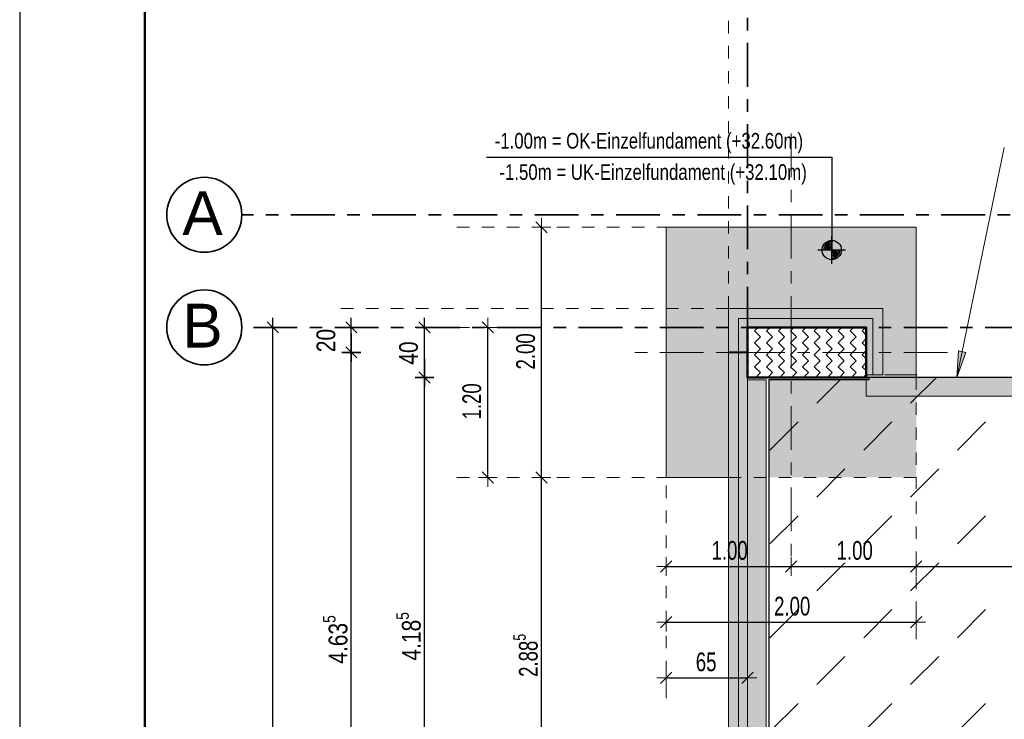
# Model space of a CAD drawing. Header units: metres. Extents: x 1333.9 to 1416.6, y -82.7 to -2.5.
# Tile 23 of 160: x 1337 to 1344.8, y -19 to -13.4. Entities that reach past the tile are written whole.
import ezdxf

# ---------------------------------------------------------------- set-up
doc = ezdxf.new("R2010")
doc.units = ezdxf.units.M
doc.header["$PDMODE"] = 65
for name, pattern in [('AUSGEZOGEN', [0]), ('GETRENNT2_S10', [0.225, 0.1, -0.05, 0, -0.025, 0, -0.05]), ('PUNKT2_S9', [0.0015, 0, -0.0015]), ('STRICHPUNKT2_S5', [0.5, 0.35, -0.05, 0.05, -0.05]), ('VERDECKT2_S2', [0.15, 0.1, -0.05])]:
    doc.linetypes.add(name, pattern=pattern)
for name, color, linetype, lineweight in [('XR$1$Legende', 4, 'AUSGEZOGEN', 13), ('XR$2$Bodenplatte', 1, 'AUSGEZOGEN', 50), ('XR$2$Fundament_1', 1, 'AUSGEZOGEN', 50), ('XR$2$STANDARD_1', 7, 'AUSGEZOGEN', 25), ('XR$2$Stütze Beton', 4, 'AUSGEZOGEN', 13), ('XR$3$Achsen', 4, 'AUSGEZOGEN', 13), ('XR$3$Allgemein', 4, 'AUSGEZOGEN', 13), ('XR$3$B_Füllungen-vorh-Gebäude', 8, 'AUSGEZOGEN', 18), ('XR$3$Legende', 4, 'AUSGEZOGEN', 13), ('XR$3$Maßlinie 1_50', 7, 'AUSGEZOGEN', 25), ('XR$3$Text 1_100', 3, 'AUSGEZOGEN', 18), ('XR$3$Wand Mauerwerk tr', 42, 'AUSGEZOGEN', 18), ('XR$4$Muster', 4, 'AUSGEZOGEN', 13), ('XR$4$Möblierung', 4, 'AUSGEZOGEN', 13), ('XR$4$Schraffur', 4, 'AUSGEZOGEN', 13)]:
    doc.layers.add(name, color=color, linetype=linetype, lineweight=lineweight)
doc.layers.add('XR$2$_40732', color=7, linetype='Continuous')
doc.styles.add('ARIAL', font='arial.ttf')
doc.dimstyles.new('DIMSTYLE_3', dxfattribs={"dimtxt": 0.15, "dimasz": 0.15, "dimexe": 0, "dimexo": 0, "dimgap": 0.075, "dimtad": 2, "dimrnd": 0.005, "dimzin": 4, "dimdsep": 46, "dimtxsty": 'ARIAL', "dimblk1": 'ALL_ML_STRICH', "dimblk2": 'ALL_ML_STRICH', "dimsah": 1, "dimcen": 0, "dimclrd": 3, "dimclre": 3, "dimclrt": 3, "dimadec": 0, "dimazin": 0, "dimtfac": 1, "dimtdec": 0, "dimtix": 1, "dimtmove": 2, "dimatfit": 3, "dimfxl": 0, "dimtzin": 0, "dimlwd": 0, "dimlwe": 13, "dimarcsym": 0})
doc.dimstyles.new('DIMSTYLE_5', dxfattribs={"dimtxt": 0.15, "dimasz": 0.15, "dimexe": 0, "dimexo": 0, "dimgap": 0.075, "dimtad": 2, "dimdec": 1, "dimlfac": 100, "dimrnd": 0.5, "dimzin": 4, "dimdsep": 46, "dimtxsty": 'ARIAL', "dimblk1": 'ALL_ML_STRICH', "dimblk2": 'ALL_ML_STRICH', "dimsah": 1, "dimcen": 0, "dimclrd": 3, "dimclre": 3, "dimclrt": 3, "dimadec": 0, "dimazin": 0, "dimtfac": 1, "dimtdec": 0, "dimtix": 1, "dimtmove": 2, "dimatfit": 3, "dimfxl": 0, "dimtzin": 0, "dimlwd": 0, "dimlwe": 13, "dimarcsym": 0})
doc.dimstyles.new('DIMSTYLE_7', dxfattribs={"dimtxt": 0.15, "dimasz": 0.15, "dimexe": 0, "dimexo": 0, "dimgap": 0.075, "dimtad": 2, "dimdec": 1, "dimlfac": 100, "dimrnd": 0.5, "dimzin": 4, "dimdsep": 46, "dimtxsty": 'ARIAL', "dimblk1": 'ALL_ML_STRICH', "dimblk2": 'ALL_ML_STRICH', "dimsah": 1, "dimcen": 0, "dimclrd": 3, "dimclre": 3, "dimclrt": 3, "dimadec": 0, "dimazin": 0, "dimtfac": 1, "dimtdec": 0, "dimtix": 1, "dimtmove": 2, "dimatfit": 3, "dimfxl": 0, "dimtvp": 1.2, "dimtzin": 0, "dimlwd": 0, "dimlwe": 13, "dimarcsym": 0})
doc.dimstyles.new('DIMSTYLE_9', dxfattribs={"dimtxt": 0.15, "dimasz": 0.15, "dimexe": 0, "dimexo": 0, "dimgap": 0.075, "dimtad": 2, "dimdec": 3, "dimrnd": 0.005, "dimzin": 4, "dimdsep": 46, "dimtxsty": 'ARIAL', "dimblk1": 'ALL_ML_STRICH', "dimblk2": 'ALL_ML_STRICH', "dimsah": 1, "dimcen": 0, "dimclrd": 3, "dimclre": 3, "dimclrt": 3, "dimadec": 0, "dimazin": 0, "dimtfac": 1, "dimtdec": 0, "dimtix": 1, "dimtmove": 2, "dimatfit": 3, "dimfxl": 0, "dimtzin": 0, "dimlwd": 0, "dimlwe": 13, "dimarcsym": 0})

# ---------------------------------------------------------------- blocks, each defined once
blk = doc.blocks.new('COMPLEXOBJECT_5')
at = {"layer": 'XR$3$Achsen', "color": 4, "linetype": 'STRICHPUNKT2_S5', "lineweight": 13, "transparency": 33554687}
for p, q in [((1343.1201, -14.2682), (1343.1201, -15.7982)), ((1343.1201, -15.7982), (1343.1201, -17.7682)), ((1344.3701, -16.0182), (1341.8701, -16.0182))]:
    blk.add_line(p, q, dxfattribs=at)
blk = doc.blocks.new('NSY154')
at = {"color": 0, "linetype": 'ByBlock', "lineweight": -2}
for p, q in [((0, -0.0375), (0, 0.0375)), ((-0.0375, 0), (0.0375, 0)), ((-0.0262, 0), (0.0263, 0)), ((0, -0.0263), (0, 0.0263))]:
    blk.add_line(p, q, dxfattribs=at)
blk.add_circle((0, 0), 0.0263, dxfattribs=at)
for radius, start, end in [(0.0225, 180, 270), (0.0188, 180, 270), (0.015, 180, 270), (0.0113, 180, 270), (0.0075, 180, 270), (0.00375, 180, 270), (0.0225, 0, 90), (0.0188, 0, 90), (0.015, 0, 90), (0.0113, 0, 90), (0.0075, 0, 90), (0.00375, 0, 90)]:
    blk.add_arc((0, 0), radius, start, end, dxfattribs=at)
blk = doc.blocks.new('ALL_ML_STRICH')
at = {"color": 0, "linetype": 'ByBlock', "lineweight": -2}
for p, q in [((-1, 0), (0.5, 0)), ((-0.3, -0.3), (0.3, 0.3)), ((0, -0.5), (0, 0.5))]:
    blk.add_line(p, q, dxfattribs=at)
blk = doc.blocks.new('*D38')
at = {"layer": 'DEFPOINTS', "color": 3, "linetype": 'AUSGEZOGEN', "lineweight": 13, "transparency": 33554687}
for p in [(1342.1201, -17.0182), (1343.1201, -17.0182), (1342.1201, -17.7304)]:
    blk.add_point(p, dxfattribs=at)
at = {"layer": 'XR$3$Maßlinie 1_50', "color": 3, "linetype": 'AUSGEZOGEN', "lineweight": -2, "transparency": 33554687}
for p, q in [((1342.1201, -17.7304), (1342.1201, -17.7304)), ((1342.1201, -17.7304), (1343.1201, -17.7304)), ((1343.1201, -17.7304), (1343.1201, -17.7304))]:
    blk.add_line(p, q, dxfattribs=at)
at = {"layer": 'XR$3$Maßlinie 1_50', "color": 3, "linetype": 'AUSGEZOGEN', "lineweight": 13, "transparency": 33554687, "xscale": 0.15, "yscale": 0.15, "zscale": 0.15, "rotation": 180}
blk.add_blockref('ALL_ML_STRICH', (1342.1201, -17.7304), dxfattribs=at)
at = {"layer": 'XR$3$Maßlinie 1_50', "color": 3, "linetype": 'AUSGEZOGEN', "lineweight": 13, "transparency": 33554687, "xscale": 0.15, "yscale": 0.15, "zscale": 0.15}
blk.add_blockref('ALL_ML_STRICH', (1343.1201, -17.7304), dxfattribs=at)
at = {"layer": 'XR$3$Maßlinie 1_50', "color": 3, "linetype": 'AUSGEZOGEN', "lineweight": 13, "transparency": 33554687, "insert": (1342.6281, -17.6029), "char_height": 0.15, "width": 0.428571, "attachment_point": 5, "style": 'ARIAL'}
blk.add_mtext('\\W0.71;\\A1;{\\A1;{1.00\\H0.099000;\\S^ ;}}', dxfattribs=at)
blk = doc.blocks.new('*D39')
at = {"layer": 'DEFPOINTS', "color": 3, "linetype": 'AUSGEZOGEN', "lineweight": 13, "transparency": 33554687}
for p in [(1343.1201, -17.0182), (1344.1201, -17.0182), (1343.1201, -17.7304)]:
    blk.add_point(p, dxfattribs=at)
at = {"layer": 'XR$3$Maßlinie 1_50', "color": 3, "linetype": 'AUSGEZOGEN', "lineweight": -2, "transparency": 33554687}
for p, q in [((1343.1201, -17.7304), (1343.1201, -17.7304)), ((1343.1201, -17.7304), (1344.1201, -17.7304)), ((1344.1201, -17.7304), (1344.1201, -17.7304))]:
    blk.add_line(p, q, dxfattribs=at)
at = {"layer": 'XR$3$Maßlinie 1_50', "color": 3, "linetype": 'AUSGEZOGEN', "lineweight": 13, "transparency": 33554687, "xscale": 0.15, "yscale": 0.15, "zscale": 0.15, "rotation": 180}
blk.add_blockref('ALL_ML_STRICH', (1343.1201, -17.7304), dxfattribs=at)
at = {"layer": 'XR$3$Maßlinie 1_50', "color": 3, "linetype": 'AUSGEZOGEN', "lineweight": 13, "transparency": 33554687, "xscale": 0.15, "yscale": 0.15, "zscale": 0.15}
blk.add_blockref('ALL_ML_STRICH', (1344.1201, -17.7304), dxfattribs=at)
at = {"layer": 'XR$3$Maßlinie 1_50', "color": 3, "linetype": 'AUSGEZOGEN', "lineweight": 13, "transparency": 33554687, "insert": (1343.6281, -17.6029), "char_height": 0.15, "width": 0.428571, "attachment_point": 5, "style": 'ARIAL'}
blk.add_mtext('\\W0.71;\\A1;{\\A1;{1.00\\H0.099000;\\S^ ;}}', dxfattribs=at)
blk = doc.blocks.new('*D40')
at = {"layer": 'DEFPOINTS', "color": 3, "linetype": 'AUSGEZOGEN', "lineweight": 13, "transparency": 33554687}
for p in [(1344.1201, -17.0182), (1347.6201, -17.2682), (1344.1201, -17.7304)]:
    blk.add_point(p, dxfattribs=at)
at = {"layer": 'XR$3$Maßlinie 1_50', "color": 3, "linetype": 'AUSGEZOGEN', "lineweight": -2, "transparency": 33554687}
for p, q in [((1344.1201, -17.7304), (1344.1201, -17.7304)), ((1344.1201, -17.7304), (1347.6201, -17.7304)), ((1347.6201, -17.7304), (1347.6201, -17.7304))]:
    blk.add_line(p, q, dxfattribs=at)
at = {"layer": 'XR$3$Maßlinie 1_50', "color": 3, "linetype": 'AUSGEZOGEN', "lineweight": 13, "transparency": 33554687, "xscale": 0.15, "yscale": 0.15, "zscale": 0.15, "rotation": 180}
blk.add_blockref('ALL_ML_STRICH', (1344.1201, -17.7304), dxfattribs=at)
at = {"layer": 'XR$3$Maßlinie 1_50', "color": 3, "linetype": 'AUSGEZOGEN', "lineweight": 13, "transparency": 33554687, "xscale": 0.15, "yscale": 0.15, "zscale": 0.15}
blk.add_blockref('ALL_ML_STRICH', (1347.6201, -17.7304), dxfattribs=at)
at = {"layer": 'XR$3$Maßlinie 1_50', "color": 3, "linetype": 'AUSGEZOGEN', "lineweight": 13, "transparency": 33554687, "insert": (1345.8781, -17.6028), "char_height": 0.15, "width": 0.428571, "attachment_point": 5, "style": 'ARIAL'}
blk.add_mtext('\\W0.71;\\A1;{\\A1;{3.50\\H0.099000;\\S^ ;}}', dxfattribs=at)
blk = doc.blocks.new('*D54')
at = {"layer": 'DEFPOINTS', "color": 3, "linetype": 'AUSGEZOGEN', "lineweight": 13, "transparency": 33554687}
for p in [(1342.1201, -17.0182), (1344.1201, -17.2682), (1342.1201, -18.1761)]:
    blk.add_point(p, dxfattribs=at)
at = {"layer": 'XR$3$Maßlinie 1_50', "color": 3, "linetype": 'AUSGEZOGEN', "lineweight": -2, "transparency": 33554687}
for p, q in [((1342.1201, -18.1761), (1342.1201, -18.1761)), ((1342.1201, -18.1761), (1344.1201, -18.1761)), ((1344.1201, -18.1761), (1344.1201, -18.1761))]:
    blk.add_line(p, q, dxfattribs=at)
at = {"layer": 'XR$3$Maßlinie 1_50', "color": 3, "linetype": 'AUSGEZOGEN', "lineweight": 13, "transparency": 33554687, "xscale": 0.15, "yscale": 0.15, "zscale": 0.15, "rotation": 180}
blk.add_blockref('ALL_ML_STRICH', (1342.1201, -18.1761), dxfattribs=at)
at = {"layer": 'XR$3$Maßlinie 1_50', "color": 3, "linetype": 'AUSGEZOGEN', "lineweight": 13, "transparency": 33554687, "xscale": 0.15, "yscale": 0.15, "zscale": 0.15}
blk.add_blockref('ALL_ML_STRICH', (1344.1201, -18.1761), dxfattribs=at)
at = {"layer": 'XR$3$Maßlinie 1_50', "color": 3, "linetype": 'AUSGEZOGEN', "lineweight": 13, "transparency": 33554687, "insert": (1343.1281, -18.0485), "char_height": 0.15, "width": 0.428571, "attachment_point": 5, "style": 'ARIAL'}
blk.add_mtext('\\W0.71;\\A1;{\\A1;{2.00\\H0.099000;\\S^ ;}}', dxfattribs=at)
blk = doc.blocks.new('*D55')
at = {"layer": 'DEFPOINTS', "color": 3, "linetype": 'AUSGEZOGEN', "lineweight": 13, "transparency": 33554687}
for p in [(1342.7701, -16.2182), (1342.1201, -17.4639), (1342.1201, -18.6218)]:
    blk.add_point(p, dxfattribs=at)
at = {"layer": 'XR$3$Maßlinie 1_50', "color": 3, "linetype": 'AUSGEZOGEN', "lineweight": -2, "transparency": 33554687}
for p, q in [((1342.1201, -18.6218), (1342.1201, -18.6218)), ((1342.1201, -18.6218), (1342.7701, -18.6218)), ((1342.7701, -18.6218), (1342.7701, -18.6218))]:
    blk.add_line(p, q, dxfattribs=at)
at = {"layer": 'XR$3$Maßlinie 1_50', "color": 3, "linetype": 'AUSGEZOGEN', "lineweight": 13, "transparency": 33554687, "xscale": 0.15, "yscale": 0.15, "zscale": 0.15, "rotation": 180}
blk.add_blockref('ALL_ML_STRICH', (1342.1201, -18.6218), dxfattribs=at)
at = {"layer": 'XR$3$Maßlinie 1_50', "color": 3, "linetype": 'AUSGEZOGEN', "lineweight": 13, "transparency": 33554687, "xscale": 0.15, "yscale": 0.15, "zscale": 0.15}
blk.add_blockref('ALL_ML_STRICH', (1342.7701, -18.6218), dxfattribs=at)
at = {"layer": 'XR$3$Maßlinie 1_50', "color": 3, "linetype": 'AUSGEZOGEN', "lineweight": 13, "transparency": 33554687, "insert": (1342.4399, -18.4942), "char_height": 0.15, "width": 0.428571, "attachment_point": 5, "style": 'ARIAL'}
blk.add_mtext('\\W0.71;\\A1;{\\A1;{65\\H0.099000;\\S^ ;}}', dxfattribs=at)
blk = doc.blocks.new('*D64')
at = {"layer": 'DEFPOINTS', "color": 3, "linetype": 'AUSGEZOGEN', "lineweight": 13, "transparency": 33554687}
for p in [(1342.1471, -15.8182), (1340.6945, -17.0182), (1341.0921, -17.0182)]:
    blk.add_point(p, dxfattribs=at)
at = {"layer": 'XR$3$Maßlinie 1_50', "color": 3, "linetype": 'AUSGEZOGEN', "lineweight": -2, "transparency": 33554687}
for p, q in [((1340.6945, -15.8182), (1340.6945, -15.8182)), ((1340.6945, -17.0182), (1340.6945, -15.8182)), ((1340.6945, -17.0182), (1340.6945, -17.0182))]:
    blk.add_line(p, q, dxfattribs=at)
at = {"layer": 'XR$3$Maßlinie 1_50', "color": 3, "linetype": 'AUSGEZOGEN', "lineweight": 13, "transparency": 33554687, "xscale": 0.15, "yscale": 0.15, "zscale": 0.15}
for p, rotation in [((1340.6945, -15.8182), 90), ((1340.6945, -17.0182), 270)]:
    blk.add_blockref('ALL_ML_STRICH', p, dxfattribs=dict(at, rotation=rotation))
at = {"layer": 'XR$3$Maßlinie 1_50', "color": 3, "linetype": 'AUSGEZOGEN', "lineweight": 13, "transparency": 33554687, "insert": (1340.567, -16.4103), "char_height": 0.15, "width": 0.428571, "attachment_point": 5, "rotation": 90, "style": 'ARIAL'}
blk.add_mtext('\\W0.71;\\A1;{\\A1;{1.20\\H0.099000;\\S^ ;}}', dxfattribs=at)
blk = doc.blocks.new('*D70')
at = {"layer": 'DEFPOINTS', "color": 3, "linetype": 'AUSGEZOGEN', "lineweight": 13, "transparency": 33554687}
for p in [(1341.5221, -17.0182), (1341.1245, -19.9016), (1341.7781, -19.9016)]:
    blk.add_point(p, dxfattribs=at)
at = {"layer": 'XR$3$Maßlinie 1_50', "color": 3, "linetype": 'AUSGEZOGEN', "lineweight": -2, "transparency": 33554687}
for p, q in [((1341.1245, -17.0182), (1341.1245, -17.0182)), ((1341.1245, -19.9016), (1341.1245, -17.0182)), ((1341.1245, -19.9016), (1341.1245, -19.9016))]:
    blk.add_line(p, q, dxfattribs=at)
at = {"layer": 'XR$3$Maßlinie 1_50', "color": 3, "linetype": 'AUSGEZOGEN', "lineweight": 13, "transparency": 33554687, "xscale": 0.15, "yscale": 0.15, "zscale": 0.15}
for p, rotation in [((1341.1245, -17.0182), 90), ((1341.1245, -19.9016), 270)]:
    blk.add_blockref('ALL_ML_STRICH', p, dxfattribs=dict(at, rotation=rotation))
at = {"layer": 'XR$3$Maßlinie 1_50', "color": 3, "linetype": 'AUSGEZOGEN', "lineweight": 13, "transparency": 33554687, "insert": (1340.997, -18.4413), "char_height": 0.15, "width": 0.535714, "attachment_point": 5, "rotation": 90, "style": 'ARIAL'}
blk.add_mtext('\\W0.71;\\A1;{\\A1;{2.88\\H0.099000;\\S5^ ;}}', dxfattribs=at)
blk = doc.blocks.new('*D71')
at = {"layer": 'DEFPOINTS', "color": 3, "linetype": 'AUSGEZOGEN', "lineweight": 13, "transparency": 33554687}
for p in [(1341.4971, -15.0182), (1341.1245, -17.0182), (1341.5221, -17.0182)]:
    blk.add_point(p, dxfattribs=at)
at = {"layer": 'XR$3$Maßlinie 1_50', "color": 3, "linetype": 'AUSGEZOGEN', "lineweight": -2, "transparency": 33554687}
for p, q in [((1341.1245, -15.0182), (1341.1245, -15.0182)), ((1341.1245, -17.0182), (1341.1245, -15.0182)), ((1341.1245, -17.0182), (1341.1245, -17.0182))]:
    blk.add_line(p, q, dxfattribs=at)
at = {"layer": 'XR$3$Maßlinie 1_50', "color": 3, "linetype": 'AUSGEZOGEN', "lineweight": 13, "transparency": 33554687, "xscale": 0.15, "yscale": 0.15, "zscale": 0.15}
for p, rotation in [((1341.1245, -15.0182), 90), ((1341.1245, -17.0182), 270)]:
    blk.add_blockref('ALL_ML_STRICH', p, dxfattribs=dict(at, rotation=rotation))
at = {"layer": 'XR$3$Maßlinie 1_50', "color": 3, "linetype": 'AUSGEZOGEN', "lineweight": 13, "transparency": 33554687, "insert": (1340.997, -16.0103), "char_height": 0.15, "width": 0.428571, "attachment_point": 5, "rotation": 90, "style": 'ARIAL'}
blk.add_mtext('\\W0.71;\\A1;{\\A1;{2.00\\H0.099000;\\S^ ;}}', dxfattribs=at)
blk = doc.blocks.new('*D180')
at = {"layer": 'DEFPOINTS', "color": 3, "linetype": 'AUSGEZOGEN', "lineweight": 25, "transparency": 33554687}
for p in [(1343.3971, -16.0182), (1339.603, -20.6516), (1343.0471, -20.6516)]:
    blk.add_point(p, dxfattribs=at)
at = {"layer": 'XR$3$Maßlinie 1_50', "color": 3, "linetype": 'AUSGEZOGEN', "lineweight": -2, "transparency": 33554687}
for p, q in [((1339.603, -16.0182), (1339.603, -16.0182)), ((1339.603, -20.6516), (1339.603, -16.0182)), ((1339.603, -20.6516), (1339.603, -20.6516))]:
    blk.add_line(p, q, dxfattribs=at)
at = {"layer": 'XR$3$Maßlinie 1_50', "color": 3, "linetype": 'AUSGEZOGEN', "lineweight": 25, "transparency": 33554687, "xscale": 0.15, "yscale": 0.15, "zscale": 0.15}
for p, rotation in [((1339.603, -16.0182), 90), ((1339.603, -20.6516), 270)]:
    blk.add_blockref('ALL_ML_STRICH', p, dxfattribs=dict(at, rotation=rotation))
at = {"layer": 'XR$3$Maßlinie 1_50', "color": 3, "linetype": 'AUSGEZOGEN', "lineweight": 25, "transparency": 33554687, "insert": (1339.4754, -18.314), "char_height": 0.15, "width": 0.6, "attachment_point": 5, "rotation": 90, "style": 'ARIAL'}
blk.add_mtext('\\W0.80;\\A1;{\\A1;{4.63\\H0.099000;\\S5^ ;}}', dxfattribs=at)
blk = doc.blocks.new('*D181')
at = {"layer": 'DEFPOINTS', "color": 3, "linetype": 'AUSGEZOGEN', "lineweight": 25, "transparency": 33554687}
for p in [(1343.0471, -15.8182), (1339.603, -16.0182), (1343.3971, -16.0182)]:
    blk.add_point(p, dxfattribs=at)
at = {"layer": 'XR$3$Maßlinie 1_50', "color": 3, "linetype": 'AUSGEZOGEN', "lineweight": -2, "transparency": 33554687}
for p, q in [((1339.603, -15.8182), (1339.603, -15.8182)), ((1339.603, -16.0182), (1339.603, -15.8182)), ((1339.603, -16.0182), (1339.603, -16.0182))]:
    blk.add_line(p, q, dxfattribs=at)
at = {"layer": 'XR$3$Maßlinie 1_50', "color": 3, "linetype": 'AUSGEZOGEN', "lineweight": 25, "transparency": 33554687, "xscale": 0.15, "yscale": 0.15, "zscale": 0.15}
for p, rotation in [((1339.603, -15.8182), 90), ((1339.603, -16.0182), 270)]:
    blk.add_blockref('ALL_ML_STRICH', p, dxfattribs=dict(at, rotation=rotation))
at = {"layer": 'XR$3$Maßlinie 1_50', "color": 3, "linetype": 'AUSGEZOGEN', "lineweight": 25, "transparency": 33554687, "insert": (1339.4005, -15.9235), "char_height": 0.15, "width": 0.48, "attachment_point": 5, "rotation": 90, "style": 'ARIAL'}
blk.add_mtext('\\W0.80;\\A1;{\\A1;{20\\H0.099000;\\S^ ;}}', dxfattribs=at)
blk = doc.blocks.new('*D183')
at = {"layer": 'DEFPOINTS', "color": 3, "linetype": 'AUSGEZOGEN', "lineweight": 25, "transparency": 33554687}
for p in [(1343.0471, -15.8182), (1338.9758, -30.1182), (1343.0519, -30.1182)]:
    blk.add_point(p, dxfattribs=at)
at = {"layer": 'XR$3$Maßlinie 1_50', "color": 3, "linetype": 'AUSGEZOGEN', "lineweight": -2, "transparency": 33554687}
for p, q in [((1338.9758, -15.8182), (1338.9758, -15.8182)), ((1338.9758, -30.1182), (1338.9758, -15.8182)), ((1338.9758, -30.1182), (1338.9758, -30.1182))]:
    blk.add_line(p, q, dxfattribs=at)
at = {"layer": 'XR$3$Maßlinie 1_50', "color": 3, "linetype": 'AUSGEZOGEN', "lineweight": 25, "transparency": 33554687, "xscale": 0.15, "yscale": 0.15, "zscale": 0.15}
for p, rotation in [((1338.9758, -15.8182), 90), ((1338.9758, -30.1182), 270)]:
    blk.add_blockref('ALL_ML_STRICH', p, dxfattribs=dict(at, rotation=rotation))
at = {"layer": 'XR$3$Maßlinie 1_50', "color": 3, "linetype": 'AUSGEZOGEN', "lineweight": 25, "transparency": 33554687, "insert": (1338.8482, -22.9639), "char_height": 0.15, "width": 0.6, "attachment_point": 5, "rotation": 90, "style": 'ARIAL'}
blk.add_mtext('\\W0.80;\\A1;{\\fArial|i0|b1;\\A1;{14.30\\H0.099000;\\S^ ;}}', dxfattribs=at)
blk = doc.blocks.new('*D195')
at = {"layer": 'DEFPOINTS', "color": 3, "linetype": 'AUSGEZOGEN', "lineweight": 25, "transparency": 33554687}
for p in [(1343.0471, -16.2182), (1340.189, -20.4016), (1343.0471, -20.4016)]:
    blk.add_point(p, dxfattribs=at)
at = {"layer": 'XR$3$Maßlinie 1_50', "color": 3, "linetype": 'AUSGEZOGEN', "lineweight": -2, "transparency": 33554687}
for p, q in [((1340.189, -16.2182), (1340.189, -16.2182)), ((1340.189, -20.4016), (1340.189, -16.2182)), ((1340.189, -20.4016), (1340.189, -20.4016))]:
    blk.add_line(p, q, dxfattribs=at)
at = {"layer": 'XR$3$Maßlinie 1_50', "color": 3, "linetype": 'AUSGEZOGEN', "lineweight": 25, "transparency": 33554687, "xscale": 0.15, "yscale": 0.15, "zscale": 0.15}
for p, rotation in [((1340.189, -16.2182), 90), ((1340.189, -20.4016), 270)]:
    blk.add_blockref('ALL_ML_STRICH', p, dxfattribs=dict(at, rotation=rotation))
at = {"layer": 'XR$3$Maßlinie 1_50', "color": 3, "linetype": 'AUSGEZOGEN', "lineweight": 25, "transparency": 33554687, "insert": (1340.0615, -18.289), "char_height": 0.15, "width": 0.6, "attachment_point": 5, "rotation": 90, "style": 'ARIAL'}
blk.add_mtext('\\W0.80;\\A1;{\\A1;{4.18\\H0.099000;\\S5^ ;}}', dxfattribs=at)
blk = doc.blocks.new('*D196')
at = {"layer": 'DEFPOINTS', "color": 3, "linetype": 'AUSGEZOGEN', "lineweight": 25, "transparency": 33554687}
for p in [(1343.0471, -15.8182), (1340.189, -16.2182), (1343.0471, -16.2182)]:
    blk.add_point(p, dxfattribs=at)
at = {"layer": 'XR$3$Maßlinie 1_50', "color": 3, "linetype": 'AUSGEZOGEN', "lineweight": -2, "transparency": 33554687}
for p, q in [((1340.189, -15.8182), (1340.189, -15.8182)), ((1340.189, -16.2182), (1340.189, -15.8182)), ((1340.189, -16.2182), (1340.189, -16.2182))]:
    blk.add_line(p, q, dxfattribs=at)
at = {"layer": 'XR$3$Maßlinie 1_50', "color": 3, "linetype": 'AUSGEZOGEN', "lineweight": 25, "transparency": 33554687, "xscale": 0.15, "yscale": 0.15, "zscale": 0.15}
for p, rotation in [((1340.189, -15.8182), 90), ((1340.189, -16.2182), 270)]:
    blk.add_blockref('ALL_ML_STRICH', p, dxfattribs=dict(at, rotation=rotation))
at = {"layer": 'XR$3$Maßlinie 1_50', "color": 3, "linetype": 'AUSGEZOGEN', "lineweight": 25, "transparency": 33554687, "insert": (1340.0615, -16.0235), "char_height": 0.15, "width": 0.48, "attachment_point": 5, "rotation": 90, "style": 'ARIAL'}
blk.add_mtext('\\W0.80;\\A1;{\\A1;{40\\H0.099000;\\S^ ;}}', dxfattribs=at)
blk = doc.blocks.new('MUSTER_0')
at = {"layer": 'XR$4$Muster', "color": 52, "linetype": 'AUSGEZOGEN', "lineweight": 13, "transparency": 33554687}
for p, q in [((1343.325, -16.425), (1343.5118, -16.2382)), ((1344.075, -16.425), (1344.2818, -16.2182)), ((1342.95, -16.8), (1343.175, -16.575)), ((1343.7, -16.8), (1343.925, -16.575)), ((1344.45, -16.8), (1344.675, -16.575)), ((1343.325, -17.175), (1343.55, -16.95)), ((1344.075, -17.175), (1344.3, -16.95)), ((1342.95, -17.55), (1343.175, -17.325)), ((1343.7, -17.55), (1343.925, -17.325)), ((1344.45, -17.55), (1344.675, -17.325)), ((1343.325, -17.925), (1343.55, -17.7)), ((1344.075, -17.925), (1344.3, -17.7)), ((1342.95, -18.3), (1343.175, -18.075)), ((1343.7, -18.3), (1343.925, -18.075)), ((1344.45, -18.3), (1344.675, -18.075)), ((1343.325, -18.675), (1343.55, -18.45)), ((1344.075, -18.675), (1344.3, -18.45)), ((1342.95, -19.05), (1343.175, -18.825)), ((1343.7, -19.05), (1343.925, -18.825)), ((1344.45, -19.05), (1344.675, -18.825))]:
    blk.add_line(p, q, dxfattribs=at)

msp = doc.modelspace()

# ---------------------------------------------------------------- hatches: boundary and pattern name
at = {"layer": 'XR$3$Maßlinie 1_50', "linetype": 'AUSGEZOGEN', "lineweight": 13, "transparency": 33554687}
msp.add_hatch(color=4, dxfattribs=at).paths.add_polyline_path([(1344.4573, -16.0065), (1344.4443, -16.2182), (1344.5161, -16.0186)])
at = {"layer": 'XR$4$Muster', "linetype": 'AUSGEZOGEN', "lineweight": 18, "transparency": 33554687}
for points in [[(1342.7701, -16.0132), (1342.7701, -15.8182), (1343.7201, -15.8182), (1343.7201, -16.1982), (1343.8531, -16.1982), (1343.8531, -15.6682), (1342.6201, -15.6682), (1342.6201, -16.0132)], [(1342.7701, -16.2382), (1342.7701, -16.0232), (1342.6201, -16.0232), (1342.6201, -20.6466), (1342.7701, -20.6466), (1342.7701, -20.3816), (1342.9201, -20.3816), (1342.9201, -16.2382)]]:
    msp.add_hatch(color=253, dxfattribs=at).paths.add_polyline_path(points)
at = {"layer": 'XR$4$Möblierung', "linetype": 'AUSGEZOGEN', "lineweight": 13, "transparency": 33554687}
for color, points in [(254, [(1342.7701, -16.0232), (1342.7701, -16.0132), (1342.6201, -16.0132), (1342.6201, -15.6682), (1343.8531, -15.6682), (1343.8531, -15.8182), (1343.8531, -15.8182), (1343.8531, -16.1982), (1343.7201, -16.1982), (1343.7201, -16.2182), (1343.7401, -16.2182), (1343.7401, -16.2382), (1342.9401, -16.2382), (1342.9401, -17.0182), (1344.1201, -17.0182), (1344.1201, -15.0182), (1342.1201, -15.0182), (1342.1201, -17.0182), (1342.6201, -17.0182), (1342.6201, -16.0232)]), (8, [(1348.0201, -16.3682), (1348.0201, -16.2182), (1343.7201, -16.2182), (1343.7201, -16.3682)])]:
    msp.add_hatch(color=color, dxfattribs=at).paths.add_polyline_path(points)
at = {"layer": 'XR$4$Schraffur', "linetype": 'AUSGEZOGEN', "lineweight": 13, "transparency": 33554687}
h = msp.add_hatch(dxfattribs=at)
h.set_pattern_fill('MUSTER', color=35, scale=0.0675, angle=315, style=0, pattern_type=2)
h.set_pattern_definition([(315, (0.19092, -4e-17), (0.0954594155, -2e-17), [0.0675, -0.0675]), (45, (0.19092, -4e-17), (2e-17, 0.0954594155), [0.0675, -0.0675])])
h.paths.add_polyline_path([(1342.7701, -16.2182), (1343.7201, -16.2182), (1343.7201, -15.8182), (1342.7701, -15.8182)], flags=0)

# ---------------------------------------------------------------- linework, layer by layer
at = {"layer": 'XR$1$Legende', "color": 6, "linetype": 'AUSGEZOGEN', "lineweight": 25, "transparency": 33554687}
msp.add_lwpolyline([(1336.9513, -40.0148), (1412.4513, -40.0148), (1412.4513, -2.5148), (1336.9513, -2.5148), (1336.9513, -40.0148)], close=True, dxfattribs=at)
at = {"layer": 'XR$1$Legende', "color": 1, "linetype": 'AUSGEZOGEN', "lineweight": 50, "transparency": 33554687}
msp.add_lwpolyline([(1337.9513, -39.7648), (1412.2013, -39.7648), (1412.2013, -2.7648), (1337.9513, -2.7648), (1337.9513, -39.7648)], close=True, dxfattribs=at)
at = {"layer": 'XR$2$_40732', "color": 2, "linetype": 'AUSGEZOGEN', "lineweight": 13, "transparency": 33554687}
msp.add_lwpolyline([(1343.797, -16.0702), (1343.797, -16.0702)], close=True, dxfattribs=at)
at = {"layer": 'XR$2$Bodenplatte', "color": 7, "linetype": 'AUSGEZOGEN', "lineweight": 25, "transparency": 33554687}
for p, q in [((1343.7401, -16.2382), (1342.9401, -16.2382)), ((1342.9401, -16.2382), (1342.9401, -20.3816)), ((1348.0201, -16.2182), (1343.7201, -16.2182)), ((1343.7201, -16.2182), (1343.7401, -16.2182)), ((1343.7401, -16.2182), (1343.7401, -16.2382))]:
    msp.add_line(p, q, dxfattribs=at)
at = {"layer": 'XR$2$Fundament_1', "color": 4, "linetype": 'AUSGEZOGEN', "lineweight": 13, "transparency": 33554687}
for p, q in [((1342.7001, -15.7482), (1342.7001, -16.0132)), ((1343.7731, -15.7482), (1342.7001, -15.7482)), ((1343.7731, -15.7482), (1343.7731, -16.1982)), ((1342.7001, -16.0232), (1342.7001, -20.6466))]:
    msp.add_line(p, q, dxfattribs=at)
for points in [[(1342.1201, -15.0182), (1344.1201, -15.0182), (1344.1201, -16.2182)], [(1342.6201, -17.0182), (1342.1201, -17.0182), (1342.1201, -15.0182)]]:
    msp.add_lwpolyline(points, dxfattribs=at)
at = {"layer": 'XR$2$Fundament_1', "color": 4, "linetype": 'VERDECKT2_S2', "lineweight": 13, "transparency": 33554687}
msp.add_lwpolyline([(1344.1201, -15.8182), (1344.1201, -17.0182), (1342.6201, -17.0182)], dxfattribs=at)
at = {"layer": 'XR$2$STANDARD_1', "color": 7, "linetype": 'AUSGEZOGEN', "lineweight": 18, "transparency": 33554687}
for p, q in [((1343.8531, -15.6682), (1342.6201, -15.6682)), ((1342.6201, -15.6682), (1342.6201, -16.0132)), ((1343.8531, -15.6682), (1343.8531, -16.1982)), ((1342.7701, -16.0132), (1342.6201, -16.0132)), ((1342.6201, -16.0232), (1342.6201, -20.6342)), ((1342.7701, -16.0232), (1342.6201, -16.0232)), ((1343.8531, -16.1982), (1343.7201, -16.1982)), ((1344.1274, -16.1982), (1343.8691, -16.1982)), ((1342.7701, -16.2182), (1342.7701, -27.7032)), ((1342.9201, -16.2382), (1342.7701, -16.2382)), ((1342.9201, -16.2382), (1342.9201, -20.3816)), ((1343.7201, -16.2182), (1343.7201, -16.3682)), ((1348.0201, -16.3682), (1343.7201, -16.3682))]:
    msp.add_line(p, q, dxfattribs=at)
at = {"layer": 'XR$2$Stütze Beton', "color": 4, "linetype": 'AUSGEZOGEN', "lineweight": 50, "transparency": 33554687}
msp.add_lwpolyline([(1342.7701, -15.8182), (1343.7201, -15.8182), (1343.7201, -16.2182), (1342.7701, -16.2182), (1342.7701, -15.8182)], close=True, dxfattribs=at)
at = {"layer": 'XR$3$Achsen', "color": 35, "linetype": 'STRICHPUNKT2_S5', "lineweight": 35, "transparency": 33554687}
for p, q in [((1342.7701, -3.7941), (1342.7701, -15.8182)), ((1360.9201, -14.9182), (1338.7274, -14.9182)), ((1358.0201, -15.8182), (1338.7274, -15.8182))]:
    msp.add_line(p, q, dxfattribs=at)
at = {"layer": 'XR$3$Achsen', "color": 4, "linetype": 'AUSGEZOGEN', "lineweight": 35, "transparency": 33554687}
for centre in [(1338.4274, -14.9182), (1338.4274, -14.9182), (1338.4274, -15.8182), (1338.4274, -15.8182)]:
    msp.add_circle(centre, 0.3, dxfattribs=at)
at = {"layer": 'XR$3$Allgemein', "color": 52, "linetype": 'PUNKT2_S9', "lineweight": 13, "transparency": 33554687}
for q in [(1342.6201, -4.1676), (1339.5108, -15.6682)]:
    msp.add_line((1342.6201, -15.6682), q, dxfattribs=at)
at = {"layer": 'XR$3$Legende', "color": 4, "linetype": 'GETRENNT2_S10', "lineweight": 13, "transparency": 33554687}
for p, q in [((1340.4471, -15.0182), (1342.1201, -15.0182)), ((1340.4471, -15.8182), (1341.0221, -15.8182)), ((1340.4471, -17.0182), (1342.1201, -17.0182)), ((1342.1201, -18.7838), (1342.1201, -17.0182)), ((1344.1201, -18.3106), (1344.1201, -17.0182))]:
    msp.add_line(p, q, dxfattribs=at)
at = {"layer": 'XR$3$Maßlinie 1_50', "color": 4, "linetype": 'AUSGEZOGEN', "lineweight": 13, "transparency": 33554687}
for p, q in [((1344.8233, -14.3807), (1344.4443, -16.2182)), ((1344.4573, -16.0065), (1344.4443, -16.2182)), ((1344.4443, -16.2182), (1344.5161, -16.0186)), ((1344.5161, -16.0186), (1344.4573, -16.0065)), ((1344.4867, -16.0126), (1344.4897, -15.9979)), ((1344.4443, -16.2182), (1344.4443, -16.2182)), ((1344.4443, -16.2182), (1344.4443, -16.2182)), ((1344.4443, -16.2182), (1344.4443, -16.2182))]:
    msp.add_line(p, q, dxfattribs=at)
at = {"layer": 'XR$3$Wand Mauerwerk tr', "color": 4, "linetype": 'AUSGEZOGEN', "lineweight": 25, "transparency": 33554687}
for p, q in [((1340.6831, -14.4578), (1343.4448, -14.4578)), ((1343.4448, -14.4578), (1343.4448, -15.1998))]:
    msp.add_line(p, q, dxfattribs=at)

# ---------------------------------------------------------------- block references
at = {"layer": 'XR$3$Achsen', "color": 4, "linetype": 'STRICHPUNKT2_S5', "lineweight": 13, "transparency": 33554687}
msp.add_blockref('COMPLEXOBJECT_5', (0, 0), dxfattribs=at)
at = {"layer": 'XR$3$Text 1_100', "color": 3, "linetype": 'AUSGEZOGEN', "lineweight": 25, "transparency": 33554687, "xscale": 2.943799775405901, "yscale": 2.943799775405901, "zscale": 2.943799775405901, "rotation": 90}
msp.add_blockref('NSY154', (1343.4448, -15.1998), dxfattribs=at)
at = {"layer": 'XR$4$Muster', "color": 52, "linetype": 'AUSGEZOGEN', "lineweight": 13, "transparency": 33554687}
msp.add_blockref('MUSTER_0', (0, 0), dxfattribs=at)

# ---------------------------------------------------------------- texts
at = {"layer": 'XR$3$Achsen', "color": 35, "linetype": 'AUSGEZOGEN', "lineweight": 35, "transparency": 33554687, "char_height": 0.35, "width": 0.499323, "attachment_point": 7, "style": 'ARIAL'}
for s, insert in [('\\W0.99;A', (1338.2517, -15.0794)), ('\\W0.99;B', (1338.2517, -15.9794))]:
    msp.add_mtext(s, dxfattribs=dict(at, insert=insert))
at = {"layer": 'XR$3$B_Füllungen-vorh-Gebäude', "color": 7, "transparency": 33554687, "char_height": 0.125, "attachment_point": 1, "style": 'ARIAL'}
for s, insert, width in [('\\W0.77;-1.00m = OK-Einzelfundament (+32.60m)', (1340.7492, -14.2636), 2.520878), ('\\W0.77; -1.50m = UK-Einzelfundament (+32.10m)', (1340.7492, -14.5136), 2.551196)]:
    msp.add_mtext(s, dxfattribs=dict(at, insert=insert, width=width))

# ---------------------------------------------------------------- dimensions: what is measured, and where the dimension line sits
at = {"layer": 'XR$3$Maßlinie 1_50', "color": 3, "linetype": 'AUSGEZOGEN', "lineweight": 13, "transparency": 33554687}
for base, p1, p2, dimstyle, picture, middle in [((1341.1245, -15.0182), (1341.1245, -17.0182), (1341.1245, -15.0182), 'DIMSTYLE_3', '*D71', (1340.997, -16.0103)), ((1340.6945, -15.8182), (1340.6945, -17.0182), (1340.6945, -15.8182), 'DIMSTYLE_3', '*D64', (1340.567, -16.4103)), ((1341.1245, -17.0182), (1341.1245, -19.9016), (1341.1245, -17.0182), 'DIMSTYLE_9', '*D70', (1340.997, -18.4413))]:
    dim = msp.add_linear_dim(base=base, p1=p1, p2=p2, angle=90, dimstyle=dimstyle, override={"dimpost": '<>', "dimclrd": 3, "dimclre": 3, "dimclrt": 3, "dimlwd": 0, "dimlwe": 13}, dxfattribs=at)
    dim.commit()
    dim.dimension.update_dxf_attribs({"geometry": picture, "text_midpoint": middle, "dimtype": 160})
at = {"layer": 'XR$3$Maßlinie 1_50', "color": 3, "linetype": 'AUSGEZOGEN', "lineweight": 25, "transparency": 33554687}
for base, p1, p2, dimstyle, picture, middle in [((1338.9758, -15.8182), (1338.9758, -30.1182), (1338.9758, -15.8182), 'DIMSTYLE_3', '*D183', (1338.8482, -22.9639)), ((1339.603, -15.8182), (1339.603, -16.0182), (1339.603, -15.8182), 'DIMSTYLE_7', '*D181', (1339.4005, -15.9235)), ((1340.189, -15.8182), (1340.189, -16.2182), (1340.189, -15.8182), 'DIMSTYLE_7', '*D196', (1340.0615, -16.0235)), ((1339.603, -16.0182), (1339.603, -20.6516), (1339.603, -16.0182), 'DIMSTYLE_9', '*D180', (1339.4754, -18.314)), ((1340.189, -16.2182), (1340.189, -20.4016), (1340.189, -16.2182), 'DIMSTYLE_9', '*D195', (1340.0615, -18.289))]:
    dim = msp.add_linear_dim(base=base, p1=p1, p2=p2, angle=90, dimstyle=dimstyle, override={"dimpost": '<>', "dimclrd": 3, "dimclre": 3, "dimclrt": 3, "dimlwd": 0, "dimlwe": 25}, dxfattribs=at)
    dim.commit()
    dim.dimension.update_dxf_attribs({"geometry": picture, "text_midpoint": middle, "dimtype": 160})
at = {"layer": 'XR$3$Maßlinie 1_50', "color": 3, "linetype": 'AUSGEZOGEN', "lineweight": 13, "transparency": 33554687}
for base, p1, p2, dimstyle, picture, middle in [((1342.7701, -18.6218), (1342.1201, -18.6218), (1342.7701, -18.6218), 'DIMSTYLE_5', '*D55', (1342.4399, -18.4942)), ((1343.1201, -17.7304), (1342.1201, -17.7304), (1343.1201, -17.7304), 'DIMSTYLE_3', '*D38', (1342.6281, -17.6029)), ((1344.1201, -18.1761), (1342.1201, -18.1761), (1344.1201, -18.1761), 'DIMSTYLE_3', '*D54', (1343.1281, -18.0485)), ((1344.1201, -17.7304), (1343.1201, -17.7304), (1344.1201, -17.7304), 'DIMSTYLE_3', '*D39', (1343.6281, -17.6029)), ((1347.6201, -17.7304), (1344.1201, -17.7304), (1347.6201, -17.7304), 'DIMSTYLE_3', '*D40', (1345.8781, -17.6028))]:
    dim = msp.add_linear_dim(base=base, p1=p1, p2=p2, dimstyle=dimstyle, override={"dimpost": '<>', "dimclrd": 3, "dimclre": 3, "dimclrt": 3, "dimlwd": 0, "dimlwe": 13}, dxfattribs=at)
    dim.commit()
    dim.dimension.update_dxf_attribs({"geometry": picture, "text_midpoint": middle, "dimtype": 160})

doc.saveas('drawing.dxf')
